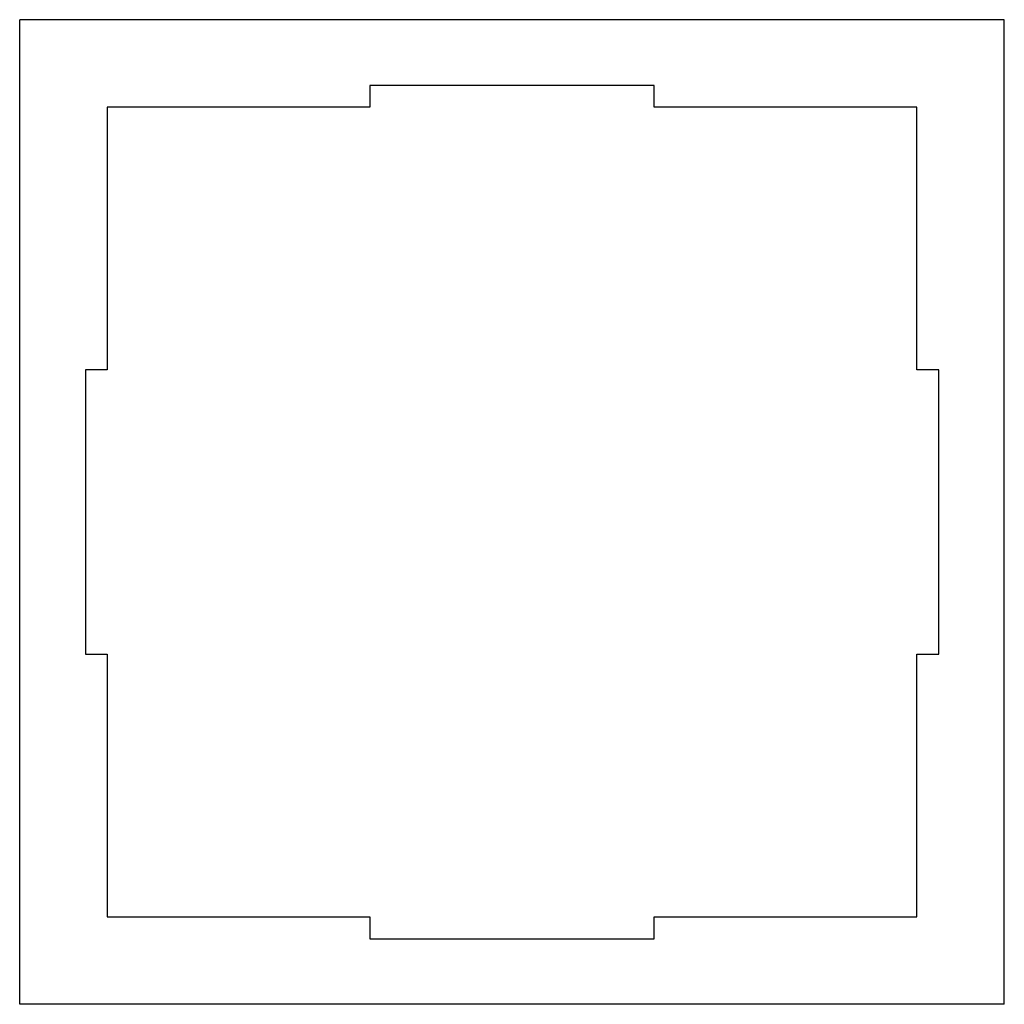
# Paper-space layout '_Top' of a CAD drawing. Header units: millimetres. Extents: x -450 to 0, y -450 to 0.
import ezdxf

# ---------------------------------------------------------------- set-up
doc = ezdxf.new("R2010")
doc.units = ezdxf.units.MM

psp = doc.layouts.new('_Top')

# ---------------------------------------------------------------- linework, layer by layer
at = {"color": 7, "linetype": 'Continuous', "lineweight": 25}
for p, q in [((-450, -450), (-450, 0)), ((0, 0), (-450, 0)), ((0, -450), (0, 0)), ((-160, -30), (-290, -30)), ((-290, -30), (-290, -40)), ((-160, -40), (-160, -30)), ((-290, -40), (-410, -40)), ((-410, -40), (-410, -160)), ((-40, -40), (-160, -40)), ((-40, -160), (-40, -40)), ((-410, -160), (-420, -160)), ((-420, -160), (-420, -290)), ((-30, -160), (-40, -160)), ((-30, -290), (-30, -160)), ((-420, -290), (-410, -290)), ((-410, -290), (-410, -410)), ((-40, -410), (-40, -290)), ((-40, -290), (-30, -290)), ((-410, -410), (-290, -410)), ((-290, -410), (-290, -420)), ((-160, -410), (-40, -410)), ((-160, -420), (-160, -410)), ((-290, -420), (-160, -420)), ((0, -450), (-450, -450))]:
    psp.add_line(p, q, dxfattribs=at)

doc.saveas('drawing.dxf')
